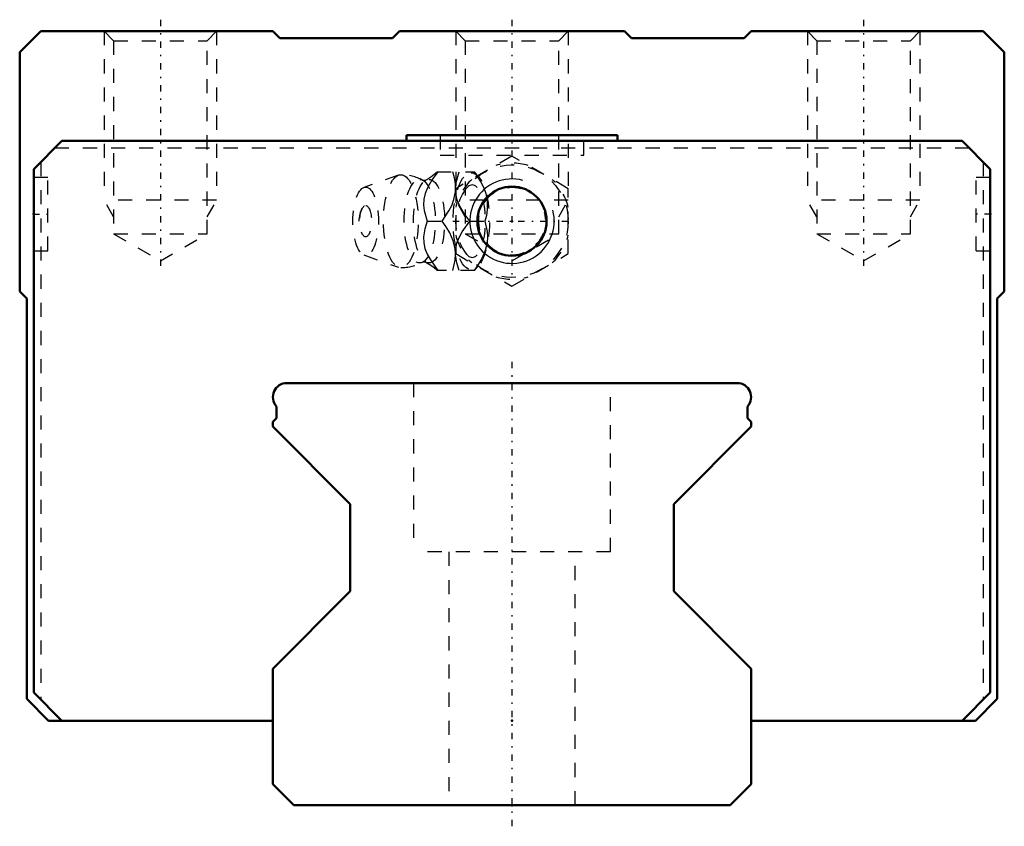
# Model space of a CAD drawing. Header units: millimetres. Extents: x -35 to 35, y -1.5 to 55.8.
import ezdxf

# ---------------------------------------------------------------- set-up
doc = ezdxf.new("R2010")
doc.units = ezdxf.units.MM
doc.linetypes.add('Center', pattern=[1.5, 0.45, -0.5, 0.05, -0.5])
doc.linetypes.add('Dashed', pattern=[2, 1, -1])
for name, color, linetype, lineweight in [('2d ConnectionPoints', 7, 'Continuous', 50), ('AM_0', 7, 'Continuous', 50), ('AM_5', 3, 'Continuous', 25), ('AM_7', 7, 'Center', 25), ('AM_9', 6, 'Dashed', 25)]:
    doc.layers.add(name, color=color, linetype=linetype, lineweight=lineweight)

# ---------------------------------------------------------------- blocks, each defined once
blk = doc.blocks.new('1_SRG_B_M6F_grease_nipple_joint_0_in_SRG35LR1SS280LHG200BM6F6250001_2')
at = {"layer": 'AM_5', "linetype": 'Dashed'}
blk.add_arc((0, 41.5), 2.386, 75, 15, dxfattribs=at)
at = {"layer": 'AM_7'}
blk.add_line((-4.2, 41.5), (4.2, 41.5), dxfattribs=at)
at = {"layer": 'AM_9'}
for p, q in [((0, 46.119), (-4, 43.809)), ((4, 43.809), (0, 46.119)), ((-5.317, 45), (-2.667, 45)), ((-2.371, 44.651), (-2.667, 45)), ((-8.065, 44.771), (-10.522, 43.903)), ((-4, 43.809), (-4, 39.191)), ((4, 39.191), (4, 43.809)), ((-6.03, 41.5), (-4.96, 41.5)), ((-3.002, 41.5), (-1.932, 41.5)), ((-4.013, 39.188), (-4.014, 39.214)), ((-10.522, 39.097), (-8.065, 38.229)), ((-4, 39.191), (0, 36.881)), ((0, 36.881), (4, 39.191)), ((-2.667, 38), (-5.317, 38)), ((-2.667, 38), (-2.371, 38.349))]:
    blk.add_line(p, q, dxfattribs=at)
for points in [[(-5.273, 45), (-5.673, 44.451), (-6.013, 43.878), (-6.18, 43.469), (-6.273, 43.054), (-6.286, 42.646), (-6.236, 42.25), (-6.03, 41.5)], [(-5.315, 45.002), (-5.331, 44.987), (-5.527, 44.814), (-5.771, 44.631), (-6.063, 44.445), (-6.132, 44.406)], [(-4.96, 41.5), (-4.479, 42.229), (-4.283, 42.625), (-4.136, 43.03), (-4.026, 43.591), (-4.026, 44.16), (-4.092, 44.586), (-4.203, 45)], [(-4.001, 43.436), (-4.002, 43.446), (-4.015, 43.851), (-3.965, 44.25), (-3.759, 45)], [(-2.689, 45), (-2.208, 44.271), (-2.012, 43.875), (-1.865, 43.47), (-1.755, 42.909), (-1.755, 42.34), (-1.821, 41.914), (-1.932, 41.5)], [(-6.128, 44.408), (-6.146, 44.4), (-6.199, 44.387), (-6.277, 44.388), (-6.329, 44.401), (-6.341, 44.407)], [(-3.002, 41.5), (-3.399, 42.046), (-3.742, 42.622), (-3.908, 43.025), (-4.001, 43.436)], [(-6.03, 41.5), (-6.192, 40.951), (-6.285, 40.378), (-6.275, 39.969), (-6.188, 39.554), (-6.024, 39.146), (-5.803, 38.75), (-5.273, 38)], [(-4.014, 39.214), (-4.04, 39.53), (-4.174, 40.091), (-4.419, 40.66), (-4.669, 41.086), (-4.96, 41.5)], [(-4.003, 39.552), (-3.917, 39.946), (-3.756, 40.351), (-3.532, 40.75), (-3.002, 41.5)], [(-1.932, 41.5), (-1.767, 40.771), (-1.742, 40.375), (-1.77, 39.97), (-1.903, 39.409), (-2.148, 38.84), (-2.398, 38.414), (-2.689, 38)], [(-4.013, 39.119), (-4.014, 39.122), (-4.006, 39.525), (-4.003, 39.552)], [(-6.341, 38.593), (-6.334, 38.597), (-6.289, 38.61), (-6.216, 38.615), (-6.152, 38.603), (-6.128, 38.592)], [(-6.13, 38.593), (-6.048, 38.547), (-5.774, 38.371), (-5.541, 38.197), (-5.35, 38.031), (-5.311, 37.994)], [(-4.203, 38), (-4.038, 38.729), (-4.013, 39.125), (-4.013, 39.188)], [(-3.759, 38), (-3.92, 38.546), (-4.013, 39.119)]]:
    blk.add_lwpolyline(points, dxfattribs=at)
blk.add_circle((0, 41.5), 4, dxfattribs=at)
for centre, radius, start, end in [((0, 41.5), 4.12, 73.86243, 106.13757), ((-7.903, 41.5), 3.3, 61.76048, 90), ((0, 41.5), 4.12, 133.86243, 166.13757), ((0, 41.5), 4.12, 13.86243, 46.13757), ((-9.071, 41.5), 1.82, 148.36971, 211.63029), ((0, 41.5), 4.12, 193.86243, 226.13757), ((0, 41.5), 4.12, 313.86243, 346.13757), ((-7.903, 41.5), 3.3, 270, 298.23952), ((0, 41.5), 4.12, 253.86243, 286.13757)]:
    blk.add_arc(centre, radius, start, end, dxfattribs=at)
for centre, major_axis in [((-2.893, 41.5), (0, 3.445)), ((-7.903, 41.5), (0, 3.3)), ((-6.561, 41.5), (0, 2.965)), ((-5.9, 41.5), (0, 2.971)), ((-10.403, 41.5), (0, 2.424)), ((-10.403, 41.5), (0, 1.117))]:
    blk.add_ellipse(centre, major_axis=major_axis, ratio=0.374607, dxfattribs=at)
blk.add_ellipse((-2.841, 41.5), major_axis=(0, -2.572), ratio=0.374607, start_param=5.781061, end_param=9.926902, dxfattribs=at)
blk = doc.blocks.new('2_SRG35LRSSB_M6F1_Slide25_55_0_in_SRG35LR1SS280LHG200BM6F6250001_2')
at = {"layer": 'AM_0'}
for p, q in [((-33.5, 55), (-35, 53.5)), ((-17, 55), (-33.5, 55)), ((-16.5, 54.5), (-17, 55)), ((-8, 55), (-8.5, 54.5)), ((8, 55), (-8, 55)), ((8.5, 54.5), (8, 55)), ((17, 55), (16.5, 54.5)), ((33.5, 55), (17, 55)), ((35, 53.5), (33.5, 55)), ((-8.5, 54.5), (-16.5, 54.5)), ((16.5, 54.5), (8.5, 54.5)), ((-35, 53.5), (-35, 36.5)), ((35, 36.5), (35, 53.5)), ((7.5, 47.6), (-7.5, 47.6)), ((-7.5, 47.6), (-7.5, 47.2)), ((7.5, 47.2), (7.5, 47.6)), ((-32, 47.2), (-34, 45.2)), ((32, 47.2), (-32, 47.2)), ((34, 45.2), (32, 47.2)), ((-34, 45.2), (-34, 8)), ((34, 8), (34, 45.2)), ((-35, 36.5), (-34.5, 36)), ((34.5, 36), (35, 36.5)), ((-34.5, 36), (-34.5, 7.55)), ((34.5, 7.55), (34.5, 36)), ((-34, 8), (-32, 6)), ((32, 6), (34, 8)), ((-34.5, 7.55), (-32.95, 6)), ((32.95, 6), (34.5, 7.55)), ((-32.95, 6), (-17, 6)), ((17, 6), (32.95, 6))]:
    blk.add_line(p, q, dxfattribs=at)
blk.add_circle((0, 41.5), 2.458, dxfattribs=at)
at = {"layer": 'AM_5', "linetype": 'Dashed'}
for p, q in [((-29, 55), (-29, 43)), ((-21, 55), (-21, 43)), ((-4, 55), (-4, 43)), ((4, 55), (4, 43)), ((21, 55), (21, 43)), ((29, 55), (29, 43)), ((-21, 43), (-29, 43)), ((-28.323, 41.8), (-29, 43)), ((-21.677, 41.8), (-21, 43)), ((4, 43), (-4, 43)), ((-3.323, 41.8), (-4, 43)), ((3.324, 41.8), (4, 43)), ((29, 43), (21, 43)), ((21.677, 41.8), (21, 43)), ((28.324, 41.8), (29, 43))]:
    blk.add_line(p, q, dxfattribs=at)
at = {"layer": 'AM_5'}
blk.add_arc((0, 41.5), 3, 75, 15, dxfattribs=at)
at = {"layer": 'AM_7'}
for p, q in [((-25, 55.816), (-25, 37.865)), ((0, 55.816), (0, 37.3)), ((25, 55.816), (25, 37.865)), ((-34.05, 42), (-32.95, 42)), ((34.05, 42), (32.95, 42))]:
    blk.add_line(p, q, dxfattribs=at)
at = {"layer": 'AM_9'}
for p, q in [((-29, 55), (-28.323, 54.324)), ((-21.677, 54.324), (-21, 55)), ((-4, 55), (-3.323, 54.324)), ((3.324, 54.324), (4, 55)), ((21, 55), (21.677, 54.324)), ((28.324, 54.324), (29, 55)), ((-28.323, 54.324), (-28.323, 40.6)), ((-28.323, 54.324), (-21.677, 54.324)), ((-21.677, 40.6), (-21.677, 54.324)), ((-3.323, 54.324), (-3.323, 40.6)), ((-3.323, 54.324), (3.324, 54.324)), ((3.324, 40.6), (3.324, 54.324)), ((21.677, 54.324), (21.677, 40.6)), ((21.677, 54.324), (28.324, 54.324)), ((28.324, 40.6), (28.324, 54.324)), ((-5.1, 47.6), (-5.1, 46.2)), ((5.1, 46.2), (5.1, 47.6)), ((-32.5, 46.7), (32.5, 46.7)), ((-5.1, 46.2), (5.1, 46.2)), ((-33.5, 45.7), (-33.5, 7.5)), ((33.5, 45.7), (33.5, 7.5)), ((-33, 44.6), (-34, 44.6)), ((-33, 39.4), (-33, 44.6)), ((33, 39.4), (33, 44.6)), ((34, 44.6), (33, 44.6)), ((-28.323, 40.6), (-21.677, 40.6)), ((-28.323, 40.6), (-25, 38.681)), ((-25, 38.681), (-21.677, 40.6)), ((-3.323, 40.6), (0, 38.681)), ((-3.323, 40.6), (3.324, 40.6)), ((0, 38.681), (3.324, 40.6)), ((21.677, 40.6), (25, 38.681)), ((21.677, 40.6), (28.324, 40.6)), ((25, 38.681), (28.324, 40.6)), ((-34, 39.4), (-33, 39.4)), ((33, 39.4), (34, 39.4))]:
    blk.add_line(p, q, dxfattribs=at)
blk = doc.blocks.new('3_SRG35LR280203_Track_0_in_SRG35LR1SS280LHG200BM6F6250001_2')
at = {"layer": 'AM_0'}
for p, q in [((16, 30), (-16, 30)), ((-16.75, 28.339), (-16.75, 27.5)), ((16.75, 27.5), (16.75, 28.339)), ((-16.75, 27.5), (-17, 27.25)), ((17, 27.25), (16.75, 27.5)), ((-17, 27.25), (-17, 26.9)), ((-17, 26.9), (-11.5, 21.4)), ((11.5, 21.4), (17, 26.9)), ((17, 26.9), (17, 27.25)), ((-11.5, 21.4), (-11.5, 15.2)), ((11.5, 15.2), (11.5, 21.4)), ((-11.5, 15.2), (-17, 9.7)), ((17, 9.7), (11.5, 15.2)), ((-17, 9.7), (-17, 1.5)), ((17, 1.5), (17, 9.7)), ((-17, 1.5), (-15.5, 0)), ((15.5, 0), (17, 1.5)), ((-15.5, 0), (15.5, 0))]:
    blk.add_line(p, q, dxfattribs=at)
for centre, start, end in [((-16, 29), 90, 221.40962), ((16, 29), 318.59038, 90)]:
    blk.add_arc(centre, 1, start, end, dxfattribs=at)
at = {"layer": 'AM_7'}
blk.add_line((0, 31.5), (0, -1.5), dxfattribs=at)
at = {"layer": 'AM_9'}
for p, q in [((-7, 30), (-7, 18)), ((7, 18), (7, 30)), ((7, 18), (-7, 18)), ((-4.5, 18), (-4.5, 0)), ((4.5, 0), (4.5, 18))]:
    blk.add_line(p, q, dxfattribs=at)

msp = doc.modelspace()

# ---------------------------------------------------------------- linework, layer by layer
at = {"layer": '2d ConnectionPoints'}
for p in [(-34, 42), (-34, 42), (34, 42), (34, 42), (0, 41.5), (0, 41.5), (0, 6), (0, 6), (0, 0), (0, 0)]:
    msp.add_point(p, dxfattribs=at)

# ---------------------------------------------------------------- block references
for name in ['2_SRG35LRSSB_M6F1_Slide25_55_0_in_SRG35LR1SS280LHG200BM6F6250001_2', '1_SRG_B_M6F_grease_nipple_joint_0_in_SRG35LR1SS280LHG200BM6F6250001_2', '3_SRG35LR280203_Track_0_in_SRG35LR1SS280LHG200BM6F6250001_2']:
    msp.add_blockref(name, (0, 0))

doc.saveas('drawing.dxf')
